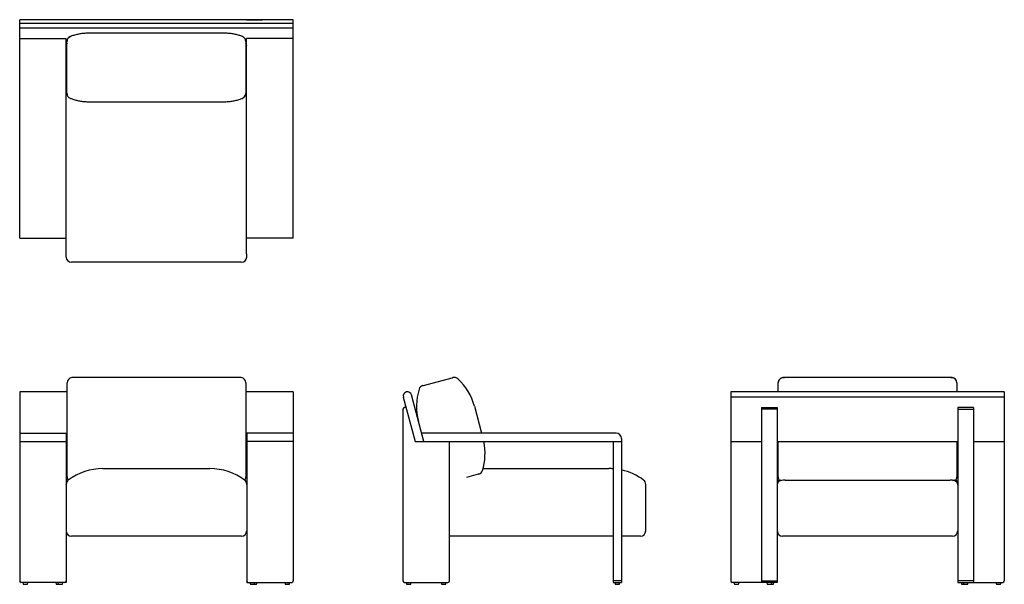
# Model space of a CAD drawing. Header units: inches. Extents: x 173 to 322, y 578 to 664.
import ezdxf

# ---------------------------------------------------------------- set-up
doc = ezdxf.new("R2010")
doc.units = ezdxf.units.IN
doc.header["$MEASUREMENT"] = 0

# ---------------------------------------------------------------- blocks, each defined once
blk = doc.blocks.new('Ridge Outdoor Lounge Chair_Front')
at = {"linetype": 'Continuous', "lineweight": 25}
for p, q in [((31.99, 31.26), (7.57, 31.26)), ((6.28, 17.74), (6.28, 30.11)), ((33.29, 30.11), (33.29, 17.74)), ((6.28, 29.08), (-0.87, 29.08)), ((-0.87, 29.08), (-0.87, 0.52)), ((40.44, 29.08), (33.29, 29.08)), ((40.44, 29.08), (40.44, 0.52)), ((-0.87, 22.84), (6.16, 22.84)), ((6.16, 22.84), (6.16, 15.11)), ((33.41, 22.84), (33.41, 15.11)), ((40.44, 22.84), (33.41, 22.84)), ((-0.87, 21.57), (6.28, 21.57)), ((40.44, 21.57), (33.29, 21.57)), ((6.28, 16.22), (6.28, 17.39)), ((11.7, 17.48), (27.86, 17.48)), ((33.29, 17.39), (33.29, 16.22)), ((6.16, 15.01), (6.16, 0.28)), ((33.41, 15.01), (33.41, 0.28)), ((33.41, 7.82), (33.36, 7.8)), ((32.61, 7.27), (6.95, 7.27)), ((6.16, 0.28), (-0.64, 0.28)), ((-0.38, 0.28), (-0.32, 0)), ((-0.32, 0), (0.32, 0)), ((0.32, 0), (0.38, 0.28)), ((4.59, 0.28), (4.65, 0)), ((4.65, 0), (5.6, 0)), ((4.91, 0.28), (4.96, 0)), ((5.6, 0), (5.66, 0.28)), ((33.41, 0.28), (40.2, 0.28)), ((33.9, 0.28), (33.96, 0)), ((33.96, 0), (34.91, 0)), ((34.6, 0), (34.66, 0.28)), ((34.91, 0), (34.97, 0.28)), ((39.18, 0.28), (39.24, 0)), ((39.24, 0), (39.88, 0)), ((39.88, 0), (39.94, 0.28))]:
    blk.add_line(p, q, dxfattribs=at)
for centre, radius, start, end in [((7.07, 30.43), 0.794, 95.8576, 180), ((32.49, 30.43), 0.794, 0, 84.1424), ((11.7, 8.74), 8.74, 90, 126.7419), ((27.86, 8.74), 8.74, 53.2581, 90), ((6.95, 15.1), 0.794, 126.7419, 180), ((7.07, 16.22), 0.794, 180, 219.022), ((7.03, 16.23), 0.753, 180.1481, 221.1513), ((32.61, 15.1), 0.794, 0, 53.2581), ((32.53, 16.23), 0.752, 318.8267, 359.8739), ((32.49, 16.22), 0.794, 320.978, 0), ((6.95, 8.06), 0.794, 180, 270), ((32.61, 8.06), 0.794, 270, 0), ((-0.64, 0.52), 0.238, 180, 270), ((5.92, 0.52), 0.238, 270, 0), ((33.64, 0.52), 0.238, 180, 270), ((40.2, 0.52), 0.238, 270, 0)]:
    blk.add_arc(centre, radius, start, end, dxfattribs=at)
for points, knots in [([(7.57, 31.26), (7.55, 31.26), (7.48, 31.26), (7.37, 31.25), (7.23, 31.25), (7.1, 31.24), (7.02, 31.23), (6.99, 31.22)], [0, 0, 0, 0, 0.115395, 0.340735, 0.574625, 0.818971, 1, 1, 1, 1]), ([(32.57, 31.22), (32.52, 31.23), (32.43, 31.24), (32.28, 31.25), (32.15, 31.25), (32.05, 31.26), (32, 31.26), (31.99, 31.26)], [0, 0, 0, 0, 0.268609, 0.509149, 0.739163, 0.960375, 1, 1, 1, 1]), ([(6.28, 30.11), (6.28, 30.17), (6.28, 30.22), (6.28, 30.33), (6.28, 30.38), (6.28, 30.43)], [0, 0, 0, 0, 0.5, 0.5, 1, 1, 1, 1]), ([(33.29, 30.43), (33.29, 30.38), (33.29, 30.33), (33.29, 30.22), (33.29, 30.17), (33.29, 30.11)], [0, 0, 0, 0, 0.5, 0.5, 1, 1, 1, 1]), ([(6.28, 17.39), (6.28, 17.45), (6.28, 17.51), (6.28, 17.63), (6.28, 17.68), (6.28, 17.74)], [0, 0, 0, 0, 0.5, 0.5, 1, 1, 1, 1]), ([(33.29, 17.74), (33.29, 17.68), (33.29, 17.63), (33.29, 17.51), (33.29, 17.45), (33.29, 17.39)], [0, 0, 0, 0, 0.5, 0.5, 1, 1, 1, 1]), ([(6.16, 15.01), (6.16, 15.02), (6.16, 15.03), (6.16, 15.06), (6.16, 15.07), (6.16, 15.09), (6.16, 15.09), (6.16, 15.1), (6.16, 15.1), (6.16, 15.1)], [0, 0, 0, 0, 0.25, 0.25, 0.5, 0.5, 0.75, 0.75, 1, 1, 1, 1]), ([(33.41, 15.1), (33.41, 15.1), (33.41, 15.1), (33.41, 15.09), (33.41, 15.09), (33.41, 15.07), (33.41, 15.06), (33.41, 15.03), (33.41, 15.02), (33.41, 15.01)], [0, 0, 0, 0, 0.25, 0.25, 0.5, 0.5, 0.75, 0.75, 1, 1, 1, 1])]:
    blk.add_open_spline(points, degree=3, knots=knots, dxfattribs=at)
blk = doc.blocks.new('Ridge Outdoor Lounge Chair_Top')
at = {"linetype": 'Continuous', "lineweight": 25}
for p, q in [((20.65, 0), (-20.65, 0)), ((-20.65, -32.97), (-20.65, 0)), ((-13.62, 0.03), (-16.01, 0.03)), ((-16.01, 0.03), (-16.01, 0)), ((-13.62, 0), (-13.62, 0.03)), ((13.62, 0.03), (16.01, 0.03)), ((13.62, 0), (13.62, 0.03)), ((16.01, 0.03), (16.01, 0)), ((20.65, -32.97), (20.65, 0)), ((-20.65, -0.47), (20.65, -0.47)), ((20.65, -1.25), (-20.65, -1.25)), ((-20.65, -2.79), (-13.62, -2.79)), ((-13.62, -35.34), (-13.62, -2.79)), ((-13, -2.53), (-12.99, -2.52)), ((10.25, -2.02), (-10.25, -2.02)), ((12.99, -2.52), (13, -2.53)), ((13.62, -35.34), (13.62, -2.79)), ((20.65, -2.79), (13.62, -2.79)), ((-13.49, -3.13), (-13.62, -3.13)), ((-13.51, -4.4), (-13.62, -4.4)), ((-13.51, -7.61), (-13.51, -3.26)), ((13.62, -3.13), (13.49, -3.13)), ((13.5, -3.26), (13.5, -7.61)), ((13.62, -4.4), (13.5, -4.4)), ((-13.51, -11.07), (-13.51, -7.76)), ((13.5, -7.76), (13.5, -11.07)), ((-10.25, -12.36), (10.25, -12.36)), ((-20.65, -32.97), (-13.62, -32.97)), ((20.65, -32.97), (13.62, -32.97)), ((12.35, -36.61), (-12.35, -36.61))]:
    blk.add_line(p, q, dxfattribs=at)
at = {"linetype": 'Continuous', "lineweight": 25, "flags": 128}
blk.add_lwpolyline([(13.62, -3.93), (13.62, -3.89), (13.6, -3.85), (13.56, -3.81), (13.51, -3.78), (13.5, -3.77)], dxfattribs=at)
at = {"linetype": 'Continuous', "lineweight": 25}
for centre, radius, start, end in [((-12.71, -3.26), 0.794, 110.8618, 179.9981), ((-12.71, -3.26), 0.794, 111.825, 179.927), ((12.71, -3.26), 0.794, 0.0019, 69.1382), ((12.71, -3.26), 0.794, 0.073, 68.1774), ((-12.83, -3.93), 0.794, 148.2117, 180), ((-13.42, -3.97), 0.212, 115.0154, 170.1806), ((12.83, -3.93), 0.794, 0, 31.7883), ((-12.71, -11.11), 0.794, 180.073, 248.1754), ((12.71, -11.11), 0.794, 291.8232, 359.927), ((12.74, -11.06), 0.761, 301.5106, 359.6561), ((-12.83, -35.82), 0.794, 180, 270), ((12.83, -35.82), 0.794, 270, 0)]:
    blk.add_arc(centre, radius, start, end, dxfattribs=at)
for points, knots in [([(-10.25, -2.02), (-10.33, -2.02), (-10.52, -2.02), (-10.82, -2.03), (-11.13, -2.06), (-11.44, -2.1), (-11.74, -2.15), (-12.04, -2.22), (-12.33, -2.29), (-12.62, -2.38), (-12.84, -2.46), (-12.97, -2.51), (-13, -2.52)], [0, 0, 0, 0, 0.088405, 0.201839, 0.314055, 0.424986, 0.534579, 0.642793, 0.749601, 0.854988, 0.958949, 1, 1, 1, 1]), ([(13, -2.52), (12.96, -2.51), (12.83, -2.46), (12.61, -2.38), (12.33, -2.29), (12.04, -2.22), (11.75, -2.15), (11.45, -2.1), (11.14, -2.06), (10.83, -2.03), (10.54, -2.02), (10.34, -2.02), (10.25, -2.02)], [0, 0, 0, 0, 0.046328, 0.149029, 0.252836, 0.357991, 0.464491, 0.572327, 0.681477, 0.791909, 0.903579, 1, 1, 1, 1]), ([(-13.51, -7.76), (-13.51, -7.74), (-13.51, -7.72), (-13.51, -7.67), (-13.51, -7.65), (-13.51, -7.61)], [0, 0, 0, 0, 0.5, 0.5, 1, 1, 1, 1]), ([(13.5, -7.61), (13.5, -7.65), (13.5, -7.67), (13.5, -7.72), (13.5, -7.74), (13.5, -7.76)], [0, 0, 0, 0, 0.5, 0.5, 1, 1, 1, 1]), ([(-13.51, -11.11), (-13.51, -11.11), (-13.51, -11.11), (-13.51, -11.08), (-13.51, -11.07)], [0, 0, 0, 0, 0.455166, 1, 1, 1, 1]), ([(-13, -11.85), (-12.96, -11.86), (-12.83, -11.92), (-12.61, -11.99), (-12.33, -12.08), (-12.04, -12.15), (-11.75, -12.22), (-11.45, -12.27), (-11.14, -12.31), (-10.83, -12.34), (-10.54, -12.36), (-10.34, -12.36), (-10.25, -12.36)], [0, 0, 0, 0, 0.046334, 0.149035, 0.252841, 0.357995, 0.464495, 0.57233, 0.68148, 0.791911, 0.903581, 1, 1, 1, 1]), ([(10.25, -12.36), (10.33, -12.36), (10.52, -12.36), (10.82, -12.34), (11.13, -12.31), (11.44, -12.27), (11.74, -12.22), (12.04, -12.15), (12.33, -12.08), (12.62, -11.99), (12.84, -11.91), (12.97, -11.86), (13, -11.85)], [0, 0, 0, 0, 0.088407, 0.201841, 0.314057, 0.424989, 0.534582, 0.642797, 0.749606, 0.854993, 0.958955, 1, 1, 1, 1]), ([(13, -11.85), (13.03, -11.84), (13.08, -11.81), (13.12, -11.75), (13.14, -11.71)], [0, 0, 0, 0, 0.4595721, 1, 1, 1, 1]), ([(13.5, -11.07), (13.5, -11.08), (13.5, -11.11), (13.5, -11.11), (13.5, -11.11)], [0, 0, 0, 0, 0.534427, 1, 1, 1, 1]), ([(-13.62, -35.82), (-13.62, -35.78), (-13.62, -35.74), (-13.62, -35.66), (-13.62, -35.63), (-13.62, -35.55), (-13.62, -35.51), (-13.62, -35.43), (-13.62, -35.38), (-13.62, -35.34)], [0, 0, 0, 0, 0.25, 0.25, 0.5, 0.5, 0.75, 0.75, 1, 1, 1, 1]), ([(13.62, -35.34), (13.62, -35.38), (13.62, -35.43), (13.62, -35.51), (13.62, -35.55), (13.62, -35.63), (13.62, -35.66), (13.62, -35.74), (13.62, -35.78), (13.62, -35.82)], [0, 0, 0, 0, 0.25, 0.25, 0.5, 0.5, 0.75, 0.75, 1, 1, 1, 1]), ([(-12.35, -36.61), (-12.4, -36.61), (-12.44, -36.61), (-12.52, -36.61), (-12.56, -36.61), (-12.64, -36.61), (-12.68, -36.61), (-12.75, -36.61), (-12.79, -36.61), (-12.83, -36.61)], [0, 0, 0, 0, 0.25, 0.25, 0.5, 0.5, 0.75, 0.75, 1, 1, 1, 1]), ([(12.83, -36.61), (12.79, -36.61), (12.75, -36.61), (12.68, -36.61), (12.64, -36.61), (12.56, -36.61), (12.52, -36.61), (12.44, -36.61), (12.4, -36.61), (12.35, -36.61)], [0, 0, 0, 0, 0.25, 0.25, 0.5, 0.5, 0.75, 0.75, 1, 1, 1, 1])]:
    blk.add_open_spline(points, degree=3, knots=knots, dxfattribs=at)
blk = doc.blocks.new('Ridge Outdoor Lounge Chair_Side')
at = {"linetype": 'Continuous', "lineweight": 25}
for p, q in [((2.22, 30.04), (6.57, 31.2)), ((-0.82, 28.28), (0.98, 21.57)), ((2.29, 21.57), (0.41, 28.6)), ((9.91, 26.9), (11, 22.84)), ((-0.87, 26.46), (-0.87, 0.52)), ((-0.4, 26.7), (-0.64, 26.7)), ((31.33, 22.84), (1.95, 22.84)), ((0.98, 21.57), (32.12, 21.57)), ((6.16, 0.52), (6.16, 21.57)), ((30.85, 21.57), (30.85, 0.28)), ((32.12, 22.04), (32.12, 0.28)), ((10.48, 16.62), (8.7, 16.15)), ((11.21, 17.48), (30.23, 17.48)), ((35.77, 15.01), (35.77, 8.06)), ((30.85, 7.27), (6.16, 7.27)), ((34.98, 7.27), (32.12, 7.27)), ((-0.64, 0.28), (5.92, 0.28)), ((-0.38, 0.28), (-0.32, 0)), ((-0.32, 0), (0.32, 0)), ((0.32, 0), (0.38, 0.28)), ((4.91, 0.28), (4.96, 0)), ((4.96, 0), (5.6, 0)), ((5.6, 0), (5.66, 0.28)), ((32.12, 0.52), (30.85, 0.52)), ((30.85, 0.28), (32.12, 0.28)), ((31.11, 0.28), (31.17, 0)), ((31.17, 0), (31.81, 0)), ((31.81, 0), (31.87, 0.28))]:
    blk.add_line(p, q, dxfattribs=at)
for centre, radius, start, end in [((6.87, 30.46), 0.794, 47.1715, 105), ((2.32, 29.24), 0.794, 105, 162.8285), ((1.47, 24.63), 8.74, 15, 47.1715), ((-0.2, 28.44), 0.636, 15, 195), ((9.91, 26.9), 8.74, 162.8285, 195), ((-0.64, 26.46), 0.238, 90, 180), ((31.33, 22.04), 0.794, 0, 90), ((2.78, 19.76), 8.74, 342.8285, 11.9324), ((10.37, 17.42), 0.794, 285, 342.8285), ((30.23, 8.74), 8.74, 85.8826, 90), ((30.23, 11.62), 5.86, 83.8516, 89.997), ((30.23, 8.74), 8.74, 53.2581, 77.4521), ((34.98, 15.1), 0.794, 0, 53.2581), ((34.98, 8.06), 0.794, 270, 0), ((-0.64, 0.52), 0.238, 180, 270), ((5.92, 0.52), 0.238, 270, 0)]:
    blk.add_arc(centre, radius, start, end, dxfattribs=at)
for points in [[(6.57, 31.2), (6.58, 31.21), (6.6, 31.21), (6.62, 31.22), (6.63, 31.22), (6.65, 31.22), (6.66, 31.23), (6.67, 31.23), (6.67, 31.23), (6.67, 31.23)], [(2.12, 30.01), (2.12, 30.01), (2.12, 30.01), (2.13, 30.01), (2.14, 30.01), (2.15, 30.02), (2.16, 30.02), (2.19, 30.03), (2.2, 30.03), (2.22, 30.04)], [(10.57, 16.65), (10.57, 16.65), (10.57, 16.65), (10.56, 16.65), (10.56, 16.64), (10.54, 16.64), (10.53, 16.64), (10.5, 16.63), (10.49, 16.63), (10.48, 16.62)], [(35.77, 15.1), (35.77, 15.1), (35.77, 15.1), (35.77, 15.09), (35.77, 15.09), (35.77, 15.07), (35.77, 15.06), (35.77, 15.03), (35.77, 15.02), (35.77, 15.01)]]:
    blk.add_open_spline(points, degree=3, knots=[0, 0, 0, 0, 0.25, 0.25, 0.5, 0.5, 0.75, 0.75, 1, 1, 1, 1], dxfattribs=at)
blk = doc.blocks.new('Ridge Outdoor Lounge Chair_Back')
at = {"linetype": 'Continuous', "lineweight": 25}
for p, q in [((31.99, 31.26), (7.57, 31.26)), ((7.57, 31.26), (7.57, 31.23)), ((31.99, 31.23), (7.57, 31.23)), ((31.99, 31.26), (31.99, 31.23)), ((6.28, 29.27), (6.28, 30.43)), ((33.29, 30.43), (33.29, 29.27)), ((40.44, 29.08), (-0.87, 29.08)), ((-0.87, 29.08), (-0.87, 0.52)), ((40.44, 29.05), (-0.87, 29.05)), ((40.44, 28.28), (-0.87, 28.28)), ((40.44, 29.08), (40.44, 0.52)), ((3.77, 26.7), (3.77, 0.28)), ((3.77, 26.7), (6.16, 26.7)), ((6.16, 26.46), (3.77, 26.46)), ((6.16, 26.7), (6.16, 0.28)), ((33.41, 26.7), (33.41, 0.28)), ((35.79, 26.7), (33.41, 26.7)), ((33.41, 26.46), (35.79, 26.46)), ((35.79, 26.7), (35.79, 0.28)), ((-0.87, 21.57), (3.77, 21.57)), ((6.16, 21.57), (33.41, 21.57)), ((6.28, 16.55), (6.28, 21.57)), ((33.29, 21.57), (33.29, 16.55)), ((35.79, 21.57), (40.44, 21.57)), ((7.43, 15.74), (32.14, 15.74)), ((6.2, 7.8), (6.16, 7.82)), ((32.61, 7.27), (6.95, 7.27)), ((6.16, 0.28), (-0.64, 0.28)), ((-0.38, 0.28), (-0.32, 0)), ((-0.32, 0), (0.32, 0)), ((0.32, 0), (0.38, 0.28)), ((3.77, 0.52), (6.16, 0.52)), ((4.59, 0.28), (4.65, 0)), ((4.65, 0), (5.6, 0)), ((5.28, 0), (5.34, 0.28)), ((5.6, 0), (5.66, 0.28)), ((35.79, 0.52), (33.41, 0.52)), ((33.41, 0.28), (40.2, 0.28)), ((33.9, 0.28), (33.96, 0)), ((33.96, 0), (34.27, 0)), ((34.22, 0.28), (34.28, 0)), ((34.28, 0), (34.91, 0)), ((34.91, 0), (34.97, 0.28)), ((39.18, 0.28), (39.24, 0)), ((39.24, 0), (39.88, 0)), ((39.88, 0), (39.94, 0.28))]:
    blk.add_line(p, q, dxfattribs=at)
at = {"linetype": 'Continuous', "lineweight": 25, "flags": 128}
for points in [[(6.99, 31.22), (7.03, 31.22), (7.07, 31.2)], [(32.57, 31.22), (32.53, 31.22), (32.49, 31.2)]]:
    blk.add_lwpolyline(points, dxfattribs=at)
at = {"linetype": 'Continuous', "lineweight": 25}
for centre, radius, start, end in [((7.07, 30.43), 0.794, 95.8576, 180), ((32.49, 30.43), 0.794, 0, 84.1424), ((7.06, 30.42), 0.78, 88.93, 179.0841), ((32.5, 30.42), 0.783, 1.1042, 90.8818), ((6.95, 15.1), 0.794, 126.7419, 180), ((6.9, 14.99), 0.743, 107.6913, 178.677), ((7.07, 16.22), 0.794, 180, 219.022), ((32.66, 14.99), 0.741, 1.2162, 72.4155), ((32.61, 15.1), 0.794, 0, 53.2581), ((32.49, 16.22), 0.794, 320.978, 0), ((6.95, 8.06), 0.794, 180, 270), ((32.61, 8.06), 0.794, 270, 0), ((-0.64, 0.52), 0.238, 180, 270), ((40.2, 0.52), 0.238, 270, 0)]:
    blk.add_arc(centre, radius, start, end, dxfattribs=at)
for points, knots in [([(7.57, 31.26), (7.54, 31.26), (7.46, 31.26), (7.33, 31.25), (7.19, 31.24), (7.08, 31.23), (7.01, 31.23), (6.99, 31.22)], [0, 0, 0, 0, 0.1730019, 0.4009517, 0.63759, 0.8846297, 1, 1, 1, 1]), ([(7.57, 31.23), (7.53, 31.23), (7.49, 31.23), (7.4, 31.23), (7.36, 31.22), (7.23, 31.22), (7.15, 31.21), (7.07, 31.2)], [0, 0, 0, 0, 0.25, 0.25, 0.5, 0.5, 1, 1, 1, 1]), ([(32.57, 31.22), (32.54, 31.23), (32.46, 31.24), (32.33, 31.25), (32.19, 31.25), (32.08, 31.26), (32.01, 31.26), (31.99, 31.26)], [0, 0, 0, 0, 0.188862, 0.434002, 0.66692, 0.890106, 1, 1, 1, 1]), ([(32.49, 31.2), (32.45, 31.21), (32.41, 31.21), (32.33, 31.22), (32.29, 31.22), (32.2, 31.22), (32.16, 31.23), (32.08, 31.23), (32.03, 31.23), (31.99, 31.23)], [0, 0, 0, 0, 0.25, 0.25, 0.5, 0.5, 0.75, 0.75, 1, 1, 1, 1]), ([(6.28, 29.08), (6.28, 29.08), (6.28, 29.14), (6.28, 29.21), (6.28, 29.27)], [0, 0, 0, 0, 0.0676322, 1, 1, 1, 1]), ([(33.29, 29.27), (33.29, 29.21), (33.29, 29.14), (33.29, 29.08), (33.29, 29.08)], [0, 0, 0, 0, 0.914403, 1, 1, 1, 1]), ([(6.28, 16.22), (6.28, 16.27), (6.28, 16.33), (6.28, 16.44), (6.28, 16.49), (6.28, 16.55)], [0, 0, 0, 0, 0.5, 0.5, 1, 1, 1, 1]), ([(33.29, 16.55), (33.29, 16.49), (33.29, 16.44), (33.29, 16.33), (33.29, 16.27), (33.29, 16.22)], [0, 0, 0, 0, 0.5, 0.5, 1, 1, 1, 1]), ([(6.48, 15.74), (6.49, 15.75), (6.5, 15.76), (6.54, 15.76), (6.55, 15.76), (6.58, 15.76), (6.6, 15.75), (6.64, 15.73), (6.66, 15.71), (6.67, 15.7)], [0, 0, 0, 0, 0.25, 0.25, 0.5, 0.5, 0.75, 0.75, 1, 1, 1, 1]), ([(6.67, 15.7), (6.8, 15.73), (6.92, 15.75), (7.11, 15.76), (7.17, 15.76), (7.27, 15.76), (7.3, 15.76), (7.36, 15.75), (7.39, 15.75), (7.43, 15.74)], [0, 0, 0, 0, 0.5, 0.5, 0.75, 0.75, 0.875, 0.875, 1, 1, 1, 1]), ([(32.14, 15.74), (32.2, 15.75), (32.26, 15.76), (32.39, 15.76), (32.45, 15.76), (32.55, 15.76), (32.58, 15.76), (32.64, 15.75), (32.67, 15.74), (32.77, 15.73), (32.83, 15.71), (32.89, 15.7)], [0, 0, 0, 0, 0.25, 0.25, 0.5, 0.5, 0.625, 0.625, 0.75, 0.75, 1, 1, 1, 1]), ([(32.89, 15.7), (32.92, 15.73), (32.96, 15.75), (33.01, 15.76), (33.03, 15.76), (33.05, 15.76), (33.06, 15.76), (33.07, 15.75), (33.08, 15.75), (33.09, 15.74)], [0, 0, 0, 0, 0.5, 0.5, 0.75, 0.75, 0.875, 0.875, 1, 1, 1, 1])]:
    blk.add_open_spline(points, degree=3, knots=knots, dxfattribs=at)

msp = doc.modelspace()

# ---------------------------------------------------------------- block references
for name, p in [('Ridge Outdoor Lounge Chair_Top', (193.5, 663.68)), ('Ridge Outdoor Lounge Chair_Front', (173.72, 578.42)), ('Ridge Outdoor Lounge Chair_Side', (231.6, 578.42)), ('Ridge Outdoor Lounge Chair_Back', (281.09, 578.42))]:
    msp.add_blockref(name, p)

doc.saveas('drawing.dxf')
